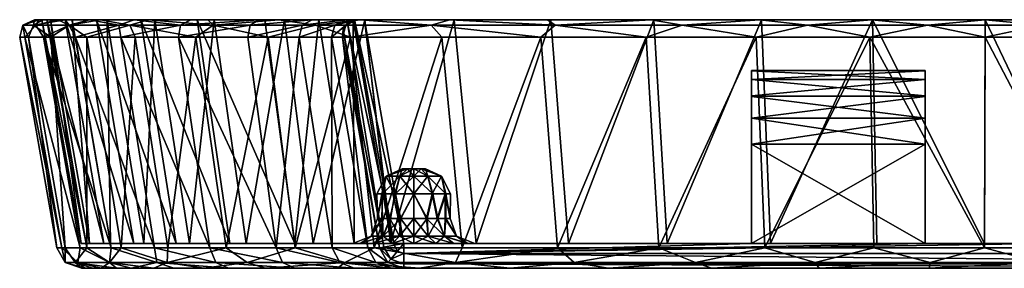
# Model space of a CAD drawing. Header units: inches. Extents: x -194 to 194, y 0 to 50.
# Tile 1 of 2: x -194 to 4, y 0 to 50. Entities that reach past the tile are written whole.
import ezdxf

# ---------------------------------------------------------------- set-up
doc = ezdxf.new("R2010")
doc.units = ezdxf.units.IN
doc.header["$MEASUREMENT"] = 0
doc.layers.add('Layer 1', color=7, linetype='Continuous')

# ---------------------------------------------------------------- blocks, each defined once
blk = doc.blocks.new('Planet sedile termoindurente-1')
at = {"color": 9, "true_color": 0xc0c0c0}
mesh = blk.add_polyface(dxfattribs=at)
corners = [(-180.87, 4.13, 47.11), (-180.88, 46.48, 71.17), (-173.96, 4.13, 68.37), (-188.08, 46.48, 49.07), (-185.19, 4.13, 25.18), (-186.87, 4.13, 2.92), (-192.6, 46.48, 26.27), (-185.87, 4.13, -19.4), (-194.37, 46.48, 3.08), (-193.36, 46.48, -20.13), (-182.22, 4.13, -41.45), (-175.97, 4.13, -62.91), (-189.58, 46.48, -43.05), (-181.85, 0, 6.36), (-179.71, 0, 28.59), (-181.26, 0, -15.96), (-177.93, 0, -38.06), (-174.86, 0, 50.4), (-176.11, 5, 45.84), (-183.77, 50, 47.95), (-180.33, 5, 24.53), (-181.97, 5, 2.87), (-188.19, 50, 25.67), (-189.92, 50, 3.01), (-181, 5, -18.89), (-188.93, 50, -19.67), (-177.45, 5, -40.37), (-171.37, 5, -61.26), (-185.24, 50, -42.06), (-182.69, 1.17, -30.37), (-185.19, 1.17, -2.05), (-183.17, 1.17, 27.33), (-176.31, 1.17, 56.68), (-176.29, 1.17, -56.75)]
mesh.append_faces([[corners[k] for k in face] for face in [(0, 1, 2), (3, 0, 4), (0, 3, 1), (4, 5, 6), (6, 3, 4), (7, 8, 5), (6, 5, 8), (9, 7, 10), (7, 9, 8), (10, 11, 12), (12, 9, 10), (13, 14, 15), (16, 15, 14), (17, 16, 14), (18, 19, 20), (21, 20, 22), (23, 24, 21), (24, 25, 26), (27, 26, 28), (10, 7, 29), (30, 4, 31), (7, 5, 30), (0, 32, 31), (30, 31, 13), (5, 4, 30), (15, 30, 13), (29, 7, 30), (10, 29, 33), (33, 11, 10), (29, 16, 33), (16, 29, 15), (29, 30, 15), (31, 14, 13), (14, 31, 17), (31, 4, 0), (32, 17, 31)]], dxfattribs={"color": 9})
mesh = blk.add_polyface(dxfattribs=at)
corners = [(-185.22, 50, 48.33), (-189.67, 50, 25.87), (-188.19, 50, 25.67), (-183.77, 50, 47.95), (-178.13, 50, 70.09), (-191.42, 50, 3.04), (-190.42, 50, -19.83), (-188.93, 50, -19.67), (-189.92, 50, 3.01), (-186.7, 50, -42.39), (-185.24, 50, -42.06), (-180.31, 50, -64.36), (-178.9, 50, -63.86), (-189.58, 46.48, -43.05), (-175.97, 4.13, -62.91), (-183.1, 46.48, -65.36), (-180.33, 5, 24.53), (-181.97, 5, 2.87), (-181, 5, -18.89), (-177.45, 5, -40.37), (-184.43, 48.93, 59.29), (-191.6, 48.93, 28.59), (-192.6, 46.48, 26.27), (-193.71, 48.93, -2.14), (-191.1, 48.93, -31.77), (-184.4, 48.93, -59.36), (-193.36, 46.48, -20.13), (-194.37, 46.48, 3.08), (-188.08, 46.48, 49.07), (-180.88, 46.48, 71.17)]
mesh.append_faces([[corners[k] for k in face] for face in [(0, 1, 2), (3, 4, 0), (5, 6, 7), (8, 1, 5), (7, 9, 10), (10, 11, 12), (6, 9, 7), (9, 11, 10), (8, 5, 7), (2, 1, 8), (3, 0, 2), (13, 14, 15), (3, 2, 16), (17, 2, 8), (7, 18, 8), (7, 10, 19), (4, 20, 0), (1, 21, 5), (0, 20, 21), (21, 22, 23), (5, 21, 23), (23, 6, 5), (23, 24, 6), (9, 6, 24), (25, 9, 24), (9, 25, 11), (1, 0, 21), (25, 13, 15), (24, 26, 13), (25, 24, 13), (27, 26, 23), (24, 23, 26), (27, 23, 22), (21, 28, 22), (20, 29, 28), (21, 20, 28)]], dxfattribs={"color": 9})
mesh = blk.add_polyface(dxfattribs=at)
corners = [(-168.5, 50, 90.83), (-178.13, 50, 70.09), (-176.73, 50, 69.54), (-156.46, 50, 110.28), (-167.18, 50, 90.12), (-170, 50, -84.76), (-171.34, 50, -85.43), (-159.91, 50, -105.27), (-146.18, 50, -123.59), (-158.66, 50, -104.44), (-178.9, 50, -63.86), (-180.31, 50, -64.36), (-183.77, 50, 47.95), (-155.23, 50, 109.41), (-167.21, 4.13, -83.46), (-173.99, 46.48, -86.74), (-183.1, 46.48, -65.36), (-162.38, 46.48, -106.89), (-156.1, 4.13, -102.77), (-164.55, 4.13, 88.66), (-171.1, 46.48, 92.24), (-158.88, 46.48, 111.98), (-169.37, 5, 66.57), (-176.11, 5, 45.84), (-171.37, 5, -61.26), (-185.24, 50, -42.06), (-162.84, 5, -81.25), (-152.04, 5, -100.01), (-160.2, 5, 86.35), (-184.43, 48.93, 59.29), (-172.22, 48.93, 88.71), (-155.42, 48.93, 115.64), (-174.42, 48.93, -84.3), (-184.4, 48.93, -59.36), (-162, 48.93, -106.23), (-147.93, 48.93, -125.08), (-180.88, 46.48, 71.17)]
mesh.append_faces([[corners[k] for k in face] for face in [(0, 1, 2), (3, 0, 4), (5, 6, 7), (7, 8, 9), (6, 10, 11), (7, 9, 5), (6, 5, 10), (2, 1, 12), (4, 0, 2), (13, 3, 4), (14, 15, 16), (17, 15, 18), (19, 20, 21), (22, 4, 2), (12, 23, 2), (24, 25, 10), (5, 26, 10), (5, 9, 27), (4, 28, 13), (29, 1, 30), (0, 31, 30), (0, 30, 1), (32, 11, 33), (6, 32, 34), (32, 6, 11), (15, 17, 34), (7, 6, 34), (34, 17, 35), (0, 3, 31), (21, 30, 31), (32, 15, 34), (8, 7, 34), (32, 16, 15), (33, 16, 32), (30, 20, 36), (29, 30, 36), (20, 30, 21)]], dxfattribs={"color": 9})
mesh = blk.add_polyface(dxfattribs=at)
corners = [(-164.55, 4.13, 88.66), (-158.88, 46.48, 111.98), (-152.79, 4.13, 107.66), (-171.1, 46.48, 92.24), (-173.96, 4.13, 68.37), (-180.88, 46.48, 71.17), (-167.21, 4.13, -83.46), (-183.1, 46.48, -65.36), (-175.97, 4.13, -62.91), (-173.99, 46.48, -86.74), (-156.1, 4.13, -102.77), (-152.31, 0, -99.57), (-167.37, 0, 71.47), (-157.34, 0, 91.45), (-171.92, 0, -59.59), (-177.93, 0, -38.06), (-174.86, 0, 50.4), (-163.32, 0, -80.21), (-155.23, 50, 109.41), (-160.2, 5, 86.35), (-148.79, 5, 104.79), (-176.73, 50, 69.54), (-176.11, 5, 45.84), (-169.37, 5, 66.57), (-178.9, 50, -63.86), (-162.84, 5, -81.25), (-171.37, 5, -61.26), (-170, 50, -84.76), (-152.04, 5, -100.01), (-167.18, 50, 90.12), (-180.33, 5, 24.53), (-115, 5, 102.5), (-181, 5, -18.89), (-177.45, 5, -40.37), (-110.58, 5, 103.34), (-181.97, 5, 2.87), (-166.75, 1.17, -80.59), (-154.87, 1.17, -101.56), (-164.64, 1.17, 84.81), (-148.59, 1.17, 110.55), (-180.87, 4.13, 47.11), (-176.31, 1.17, 56.68), (-176.29, 1.17, -56.75)]
mesh.append_faces([[corners[k] for k in face] for face in [(0, 1, 2), (3, 4, 5), (6, 7, 8), (9, 6, 10), (0, 4, 3), (11, 12, 13), (14, 15, 16), (16, 12, 17), (17, 14, 16), (12, 11, 17), (18, 19, 20), (21, 22, 23), (24, 25, 26), (25, 27, 28), (23, 19, 29), (22, 30, 31), (32, 33, 34), (35, 34, 30), (35, 32, 34), (6, 36, 37), (37, 36, 11), (2, 38, 0), (13, 12, 38), (2, 39, 38), (4, 0, 38), (38, 39, 13), (40, 4, 41), (38, 41, 4), (8, 42, 36), (42, 14, 36), (6, 37, 10), (17, 11, 36), (17, 36, 14), (36, 6, 8), (14, 42, 15), (16, 41, 12), (41, 38, 12)]], dxfattribs={"color": 9})
mesh = blk.add_polyface(dxfattribs=at)
corners = [(-156.46, 50, 110.28), (-155.23, 50, 109.41), (-142.16, 50, 128.17), (-125.83, 50, 144.22), (-141.05, 50, 127.17), (-135.45, 50, -139.78), (-128.68, 50, -158.27), (-134.11, 50, -139.1), (-145.03, 50, -122.62), (-146.18, 50, -123.59), (-158.66, 50, -104.44), (-138.87, 4.13, 125.11), (-144.35, 46.48, 130.15), (-127.77, 46.48, 146.45), (-156.1, 4.13, -102.77), (-142.73, 4.13, -120.68), (-162.38, 46.48, -106.89), (-148.43, 46.48, -125.5), (-158.88, 46.48, 111.98), (-152.79, 4.13, 107.66), (-138.08, 46.48, -141.11), (-131.42, 4.13, -137.74), (-131.56, 46.48, -158.95), (-135.24, 5, 121.77), (-124.84, 50, 143.09), (-138.97, 5, -117.5), (-152.04, 5, -100.01), (-148.79, 5, 104.79), (-126.99, 5, -135.6), (-137.5, 48.93, -140.82), (-130.92, 48.93, -158.8), (-147.93, 48.93, -125.08), (-134.83, 48.93, 139.1), (-162, 48.93, -106.23), (-155.42, 48.93, 115.64)]
mesh.append_faces([[corners[k] for k in face] for face in [(0, 1, 2), (3, 2, 4), (5, 6, 7), (5, 7, 8), (9, 8, 10), (8, 9, 5), (4, 2, 1), (11, 12, 13), (14, 15, 16), (16, 15, 17), (18, 12, 19), (19, 12, 11), (20, 21, 22), (15, 21, 20), (17, 15, 20), (4, 23, 24), (25, 26, 10), (25, 10, 8), (23, 4, 27), (1, 27, 4), (28, 25, 7), (25, 8, 7), (29, 20, 30), (29, 31, 17), (5, 29, 6), (29, 5, 31), (5, 9, 31), (20, 29, 17), (22, 30, 20), (32, 2, 3), (31, 16, 17), (9, 33, 31), (2, 34, 0), (34, 2, 32), (34, 12, 18), (32, 13, 12), (34, 32, 12)]], dxfattribs={"color": 9})
mesh = blk.add_polyface(dxfattribs=at)
corners = [(-124.92, 50, -255), (-126.42, 50, -255), (-126.95, 49.95, -255), (-118.96, 4.65, -255), (-116.99, 5, -255), (-126.42, 50, -177.55), (-124.92, 50, -177.55), (-127.22, 50, -157.92), (-128.68, 50, -158.27), (-134.11, 50, -139.1), (-124.84, 50, 143.09), (-125.83, 50, 144.22), (-141.05, 50, 127.17), (-121.91, 4.13, -252), (-129.38, 46.48, -252), (-129.38, 46.48, -177.55), (-138.87, 4.13, 125.11), (-127.77, 46.48, 146.45), (-122.96, 4.13, 140.79), (-121.91, 4.13, -177.55), (-124.29, 4.13, -157.22), (-131.56, 46.48, -158.95), (-131.42, 4.13, -137.74), (-135.24, 5, 121.77), (-119.7, 5, 137.08), (-126.99, 5, -135.6), (-119.52, 5, -156), (-121.05, 4.28, -254.12), (-129.23, 48.06, -253.53), (-128.34, 49.31, -254.61), (-128.72, 48.93, -177.55), (-130.92, 48.93, -158.8), (-137.5, 48.93, -140.82), (-111.48, 48.93, 158.43), (-134.83, 48.93, 139.1)]
mesh.append_faces([[corners[k] for k in face] for face in [(0, 1, 2), (3, 4, 2), (2, 4, 0), (5, 1, 0), (6, 7, 5), (0, 6, 5), (8, 5, 7), (8, 7, 9), (10, 11, 12), (13, 14, 15), (16, 17, 18), (19, 15, 20), (15, 21, 20), (20, 21, 22), (0, 4, 6), (23, 24, 10), (25, 9, 7), (7, 6, 26), (7, 26, 25), (27, 28, 13), (13, 28, 14), (28, 27, 29), (3, 29, 27), (2, 29, 3), (30, 15, 28), (1, 5, 2), (29, 30, 28), (14, 28, 15), (2, 30, 29), (5, 30, 2), (30, 21, 15), (31, 21, 30), (5, 31, 30), (8, 31, 5), (31, 8, 32), (33, 34, 11), (34, 33, 17)]], dxfattribs={"color": 9})
mesh = blk.add_polyface(dxfattribs=at)
corners = [(-47, 5, -255), (-116.99, 5, -255), (-116.99, 3, -255), (-106.87, 50, 156.97), (-87.38, 50, 168.59), (-88.07, 50, 169.92), (-107.71, 50, 158.21), (-67.18, 50, 179.21), (-89.43, 46.48, 172.55), (-68.22, 46.48, 181.98), (-86.09, 4.13, 165.94), (-105.28, 4.13, 154.47), (-109.37, 46.48, 160.65), (-75.88, 0, 165.45), (-138.97, 0, -117.5), (-95.6, 0, 154.89), (-55.03, 0, 173.51), (-33.38, 0, 178.93), (-127.03, 0, -135.51), (-66.66, 50, 177.8), (-83.84, 5, 161.53), (-102.45, 5, 150.41), (-126.99, 5, -135.6), (-119.52, 5, -156), (-12, 5, -225), (-116.99, 5, -177.55), (-47, 5, -225), (-102.72, 5, 117.02), (-63.99, 5, 170.36), (-104.12, 5, 121.12), (-102.72, 5, 112.72), (-106.93, 5, 124.5), (-106.58, 1.17, 151.46), (-82.69, 1.17, 165.72), (-113.86, 0, 141.99), (-86.5, 48.93, 173.34), (-111.48, 48.93, 158.43), (-106.39, 6.46, 112.49), (-104.32, 5, 108.62), (-106.39, 6.46, 117.51)]
mesh.append_faces([[corners[k] for k in face] for face in [(0, 1, 2), (3, 4, 5), (5, 6, 3), (7, 5, 4), (8, 9, 10), (11, 8, 10), (8, 11, 12), (13, 14, 15), (16, 14, 13), (17, 18, 14), (19, 4, 20), (3, 21, 4), (20, 4, 21), (22, 23, 24), (23, 25, 26), (25, 1, 26), (27, 28, 20), (27, 20, 29), (27, 30, 28), (29, 21, 31), (21, 29, 20), (32, 11, 10), (33, 32, 10), (32, 15, 34), (33, 13, 15), (32, 33, 15), (5, 35, 6), (8, 36, 35), (35, 36, 6), (35, 5, 7), (12, 36, 8), (35, 9, 8), (37, 38, 30), (29, 39, 27), (39, 37, 30), (27, 39, 30)]], dxfattribs={"color": 9})
mesh = blk.add_polyface(dxfattribs=at)
corners = [(-12, 5, -255), (-47, 5, -255), (-116.99, 3, -255), (-66.66, 50, 177.8), (-44.96, 50, 184.49), (-45.32, 50, 185.95), (-67.18, 50, 179.21), (-87.38, 50, 168.59), (-44.31, 4.13, 181.62), (-65.65, 4.13, 175.04), (-46.02, 46.48, 188.82), (-86.09, 4.13, 165.94), (-68.22, 46.48, 181.98), (-55.03, 0, 173.51), (-33.38, 0, 178.93), (-138.97, 0, -117.5), (-127.03, 0, -135.51), (-11.21, 0, 181.65), (-63.99, 5, 170.36), (-43.13, 5, 176.8), (-83.84, 5, 161.53), (-12, 5, -225), (-119.52, 5, -156), (-47, 5, -225), (-116.99, 5, -255), (-102.72, 5, 112.72), (-104.32, 5, 108.62), (-21.73, 5, 180.68), (-58.26, 1.17, 175.8), (-75.88, 0, 165.45), (-82.69, 1.17, 165.72), (-34.15, 1.17, 182.03), (-35.72, 48.93, 190.4), (-60.94, 48.93, 183.89), (-86.5, 48.93, 173.34), (-47, 25, -255), (-47, 25, -225), (-47, 34.55, -228.45), (-47, 30.21, -225.95), (-47, 39.72, -237.28), (-47, 38, -232.51), (-47, 34.71, -251.38), (-47, 30.21, -254.05), (-47, 39.78, -242.5), (-47, 38, -247.49)]
mesh.append_faces([[corners[k] for k in face] for face in [(0, 1, 2), (3, 4, 5), (6, 7, 3), (5, 6, 3), (8, 9, 10), (11, 12, 9), (10, 9, 12), (13, 14, 15), (16, 14, 17), (18, 19, 4), (18, 3, 20), (18, 4, 3), (21, 22, 23), (23, 24, 1), (25, 19, 18), (25, 26, 27), (19, 25, 27), (28, 29, 30), (9, 28, 30), (11, 9, 30), (28, 13, 29), (28, 9, 8), (28, 31, 13), (5, 32, 33), (34, 6, 33), (6, 5, 33), (33, 12, 34), (33, 10, 12), (33, 32, 10), (23, 35, 36), (37, 38, 36), (36, 39, 40), (37, 36, 40), (41, 35, 42), (39, 36, 43), (35, 44, 43), (41, 44, 35)]], dxfattribs={"color": 9})
mesh = blk.add_polyface(dxfattribs=at)
corners = [(-113.5, 20, 113), (-115, 20, 112.5), (-112.16, 18.54, 109.67), (-113.5, 20, 117), (-112.16, 18.54, 120.33), (-115, 18.54, 121.04), (-115, 20, 117.5), (-115, 18.54, 108.96), (-109.43, 18.54, 112.68), (-112.67, 20, 114.17), (-109.43, 18.54, 117.32), (-112.62, 20, 115.71), (-125.83, 50, 144.22), (-124.84, 50, 143.09), (-107.71, 50, 158.21), (-106.87, 50, 156.97), (-127.77, 46.48, 146.45), (-109.37, 46.48, 160.65), (-122.96, 4.13, 140.79), (-116.99, 5, -255), (-116.99, 5, -177.55), (-124.92, 50, -177.55), (-102.45, 5, 150.41), (-119.7, 5, 137.08), (-119.52, 5, -156), (-111.48, 48.93, 158.43), (-117.16, 20, 115.98), (-117.34, 20, 114.2), (-116.24, 20, 117.22), (-116.24, 20, 112.78), (-117.84, 18.54, 120.33), (-117.84, 18.54, 109.67), (-120.57, 18.54, 117.32), (-120.57, 18.54, 112.68)]
mesh.append_faces([[corners[k] for k in face] for face in [(0, 1, 2), (3, 4, 5), (3, 5, 6), (2, 1, 7), (8, 9, 0), (2, 8, 0), (10, 11, 9), (8, 10, 9), (4, 3, 11), (10, 4, 11), (12, 13, 14), (15, 14, 13), (16, 17, 18), (19, 20, 21), (22, 15, 23), (13, 23, 15), (21, 20, 24), (25, 12, 14), (17, 16, 25), (3, 26, 11), (26, 27, 11), (0, 9, 1), (28, 26, 6), (6, 26, 3), (27, 9, 11), (9, 29, 1), (29, 9, 27), (30, 28, 6), (1, 29, 7), (7, 29, 31), (28, 30, 32), (26, 28, 32), (5, 30, 6), (33, 27, 26), (32, 33, 26), (31, 29, 27), (33, 31, 27)]], dxfattribs={"color": 9})
mesh = blk.add_polyface(dxfattribs=at)
corners = [(-12, 25, -255), (-47, 25, -255), (-47, 5, -255), (-12, 5, -255), (12, 5, -255), (-116.99, 3, -255), (-23.15, 46.48, 192.98), (-0.04, 4.13, 186.92), (-22.34, 4.13, 185.59), (-44.31, 4.13, 181.62), (-11.21, 0, 181.65), (127.03, 0, -135.51), (-127.03, 0, -135.51), (-119.5, 0, -156.09), (119.5, 0, -156.09), (-116.99, 0, -177.55), (116.99, 0, -177.55), (116.99, 0, -252), (-116.99, 0, -252), (-0.04, 5, 181.99), (-22.62, 50, 188.55), (-21.73, 5, 180.68), (-43.13, 5, 176.8), (-12, 5, -225), (12, 5, -225), (-126.99, 5, -135.6), (-104.32, 5, 108.62), (104.17, 5, 108.81), (126.99, 5, -135.6), (-107.02, 5, 105.38), (106.9, 5, 105.45), (-11.03, 1.17, 184.87), (-34.15, 1.17, 182.03), (-58.26, 1.17, 175.8), (11.03, 1.17, 184.87), (-33.38, 0, 178.93), (-55.03, 0, 173.51), (-116.99, 0.88, -254.12), (116.99, 0.88, -254.12), (-12, 25, -225), (-47, 25, -225), (-47, 5, -225), (-47, 30.21, -225.95), (-12, 30.21, -225.95), (-12, 30.21, -254.05), (-47, 30.21, -254.05)]
mesh.append_faces([[corners[k] for k in face] for face in [(0, 1, 2), (3, 0, 2), (4, 3, 5), (6, 7, 8), (8, 9, 6), (10, 11, 12), (13, 12, 14), (15, 13, 16), (17, 18, 15), (19, 20, 21), (22, 21, 20), (4, 23, 3), (23, 24, 25), (19, 21, 26), (19, 26, 27), (25, 28, 29), (29, 30, 26), (31, 32, 8), (9, 32, 33), (34, 31, 7), (8, 7, 31), (8, 32, 9), (35, 36, 32), (10, 35, 31), (32, 31, 35), (31, 34, 10), (37, 38, 5), (18, 17, 37), (39, 3, 23), (0, 3, 39), (40, 39, 23), (41, 40, 23), (41, 2, 1), (39, 40, 42), (42, 43, 39), (1, 44, 45), (0, 44, 1)]], dxfattribs={"color": 9})
mesh = blk.add_polyface(dxfattribs=at)
corners = [(47, 25, -255), (12, 25, -255), (12, 5, -255), (47, 5, -255), (-116.99, 3, -255), (116.99, 3, -255), (22.26, 4.13, 185.57), (-0.04, 4.13, 186.92), (0.04, 46.48, 194.38), (46.08, 46.48, 188.87), (44.25, 4.13, 181.57), (11.13, 0, 181.64), (127.03, 0, -135.51), (-11.21, 0, 181.65), (-119.5, 0, -156.09), (119.5, 0, -156.09), (116.99, 0, -177.55), (-127.03, 0, -135.51), (116.99, 0, -252), (-116.99, 0, -177.55), (-0.04, 5, 181.99), (21.65, 5, 180.69), (0.04, 50, 189.93), (45.03, 50, 184.54), (43.1, 5, 176.81), (12, 5, -225), (-12, 5, -225), (-107.02, 5, 105.38), (126.99, 5, -135.6), (106.9, 5, 105.45), (-126.99, 5, -135.6), (104.17, 5, 108.81), (-104.32, 5, 108.62), (11.03, 1.17, 184.87), (34.15, 1.17, 182.03), (58.26, 1.17, 175.8), (33.3, 0, 178.89), (116.99, 0.88, -254.12), (-116.99, 0.88, -254.12), (12, 25, -225), (47, 25, -225), (47, 5, -225), (12, 34.55, -228.45), (12, 30.21, -225.95), (12, 39.78, -242.5), (47, 30.21, -225.95), (47, 30.21, -254.05), (12, 30.21, -254.05)]
mesh.append_faces([[corners[k] for k in face] for face in [(0, 1, 2), (3, 0, 2), (4, 5, 2), (6, 7, 8), (6, 9, 10), (11, 12, 13), (14, 15, 16), (17, 12, 15), (18, 19, 16), (20, 21, 22), (23, 21, 24), (25, 26, 2), (27, 28, 29), (25, 28, 30), (20, 31, 21), (31, 32, 29), (33, 6, 34), (10, 35, 34), (34, 6, 10), (6, 33, 7), (11, 13, 33), (36, 11, 34), (33, 34, 11), (34, 35, 36), (4, 37, 5), (37, 38, 18), (39, 40, 41), (25, 39, 41), (25, 1, 39), (42, 43, 39), (44, 39, 1), (25, 2, 1), (40, 39, 43), (43, 45, 40), (1, 46, 47), (0, 46, 1)]], dxfattribs={"color": 9})
mesh = blk.add_polyface(dxfattribs=at)
corners = [(0.04, 50, 189.93), (0.04, 50, 191.43), (-22.62, 50, 188.55), (-22.8, 50, 190.05), (-44.96, 50, 184.49), (-45.32, 50, 185.95), (0.04, 46.48, 194.38), (-0.04, 4.13, 186.92), (-23.15, 46.48, 192.98), (-44.31, 4.13, 181.62), (-46.02, 46.48, 188.82), (-43.13, 5, 176.8), (-0.04, 5, 181.99), (-35.72, 48.93, 190.4), (-11.54, 48.93, 193.38), (-12, 25, -225), (-12, 30.21, -225.95), (-12, 34.71, -228.62), (-12, 38, -247.49), (-12, 34.55, -251.55), (-12, 25, -255), (-12, 30.21, -254.05), (-12, 39.78, -237.5), (-12, 39.72, -242.72), (-12, 38, -232.51), (-47, 39.78, -242.5), (-47, 25, -225), (-47, 25, -255), (-47, 39.72, -237.28), (-47, 38, -232.51), (-47, 34.55, -228.45), (-47, 30.21, -225.95), (-47, 38, -247.49), (-47, 34.71, -251.38), (-47, 30.21, -254.05)]
mesh.append_faces([[corners[k] for k in face] for face in [(0, 1, 2), (3, 4, 2), (3, 5, 4), (1, 3, 2), (6, 7, 8), (8, 9, 10), (2, 4, 11), (12, 0, 2), (13, 3, 14), (5, 3, 13), (14, 3, 1), (13, 8, 10), (14, 6, 8), (13, 14, 8), (15, 16, 17), (18, 19, 20), (19, 21, 20), (22, 23, 20), (20, 23, 18), (15, 24, 22), (15, 17, 24), (22, 20, 15), (25, 26, 27), (25, 22, 28), (24, 29, 28), (28, 22, 24), (30, 29, 17), (24, 17, 29), (30, 16, 31), (16, 30, 17), (23, 22, 25), (23, 32, 18), (32, 23, 25), (33, 19, 18), (18, 32, 33), (21, 19, 34), (33, 34, 19)]], dxfattribs={"color": 9})
mesh = blk.add_polyface(dxfattribs=at)
corners = [(0.04, 50, 191.43), (0.04, 50, 189.93), (22.7, 50, 188.58), (45.38, 50, 186), (22.88, 50, 190.08), (45.03, 50, 184.54), (22.26, 4.13, 185.57), (0.04, 46.48, 194.38), (23.23, 46.48, 193.01), (46.08, 46.48, 188.87), (21.65, 5, 180.69), (35.72, 48.93, 190.4), (11.54, 48.93, 193.38), (-11.54, 48.93, 193.38), (47, 25, -225), (47, 30.21, -225.95), (47, 34.71, -228.62), (12, 25, -225), (12, 39.72, -237.28), (12, 38, -232.51), (12, 34.55, -228.45), (12, 34.71, -251.38), (12, 25, -255), (12, 30.21, -254.05), (12, 39.78, -242.5), (12, 38, -247.49), (47, 39.78, -237.5), (47, 38, -232.51), (12, 30.21, -225.95), (47, 39.72, -242.72), (47, 38, -247.49), (47, 34.55, -251.55), (47, 30.21, -254.05)]
mesh.append_faces([[corners[k] for k in face] for face in [(0, 1, 2), (2, 3, 4), (4, 0, 2), (5, 3, 2), (6, 7, 8), (9, 6, 8), (1, 10, 2), (2, 10, 5), (4, 3, 11), (12, 13, 0), (4, 12, 0), (12, 4, 11), (8, 7, 12), (13, 12, 7), (9, 8, 11), (12, 11, 8), (14, 15, 16), (17, 18, 19), (20, 17, 19), (21, 22, 23), (18, 17, 24), (22, 25, 24), (21, 25, 22), (24, 26, 18), (27, 19, 18), (18, 26, 27), (20, 19, 16), (27, 16, 19), (20, 15, 28), (15, 20, 16), (29, 26, 24), (29, 25, 30), (25, 29, 24), (21, 31, 30), (30, 25, 21), (32, 31, 23), (21, 23, 31)]], dxfattribs={"color": 9})
mesh = blk.add_polyface(dxfattribs=at)
corners = [(-125.71, 5, 121.29), (-123.61, 6.46, 117.51), (-121.18, 6.46, 121.49), (-127.27, 5, 112.87), (-123.61, 6.46, 112.49), (-127.29, 5, 117.21), (-122.89, 5, 124.58), (-125.83, 5, 108.81), (-121.18, 6.46, 108.51), (-123.1, 5, 105.45), (-121.33, 10, 111.18), (-119.26, 5, 126.69), (-119.84, 10, 120.71), (-121.46, 10, 118.68), (-122.33, 10, 113.61), (-122.31, 10, 116.2), (-121.91, 4.13, -177.55), (-121.91, 4.13, -252), (-129.38, 46.48, -177.55), (-119.7, 5, 137.08), (-135.24, 5, 121.77), (-107.02, 5, 105.38), (-138.97, 5, -117.5), (-126.99, 5, -135.6), (-120.2, 1.17, -252), (-120.2, 1.17, -177.55), (-127.03, 0, -135.51), (-119.5, 0, -156.09), (-129.9, 1.17, -136.97), (-122.63, 1.17, -156.83), (-124.29, 4.13, -157.22), (-130.39, 0, 126.97), (-128.9, 1.17, 132.98), (-113.86, 0, 141.99), (-119.64, 1.84, -254.12), (-121.05, 4.28, -254.12), (-121.46, 15, 111.32), (-119.69, 10, 109.27), (-121.33, 15, 118.82), (-122.42, 15, 115.13), (-120.57, 18.54, 112.68), (-120.57, 18.54, 117.32)]
mesh.append_faces([[corners[k] for k in face] for face in [(0, 1, 2), (3, 4, 5), (2, 6, 0), (4, 7, 8), (9, 8, 7), (8, 10, 4), (3, 7, 4), (4, 1, 5), (0, 5, 1), (2, 11, 6), (12, 2, 13), (14, 4, 10), (15, 1, 14), (1, 4, 14), (1, 15, 13), (2, 1, 13), (16, 17, 18), (6, 19, 20), (21, 22, 23), (17, 16, 24), (24, 16, 25), (26, 27, 28), (28, 27, 29), (16, 30, 25), (29, 25, 30), (31, 32, 33), (34, 35, 17), (36, 10, 37), (38, 15, 39), (14, 10, 36), (15, 14, 39), (36, 39, 14), (38, 12, 13), (38, 13, 15), (40, 39, 36), (39, 40, 41), (39, 41, 38)]], dxfattribs={"color": 9})
mesh = blk.add_polyface(dxfattribs=at)
corners = [(-115, 18.54, 121.04), (-112.16, 18.54, 120.33), (-115, 15, 122.5), (-109.43, 18.54, 117.32), (-108.67, 15, 118.82), (-111.31, 15, 121.43), (-107.58, 15, 115.13), (-108.54, 15, 111.32), (-109.43, 18.54, 112.68), (-112.16, 18.54, 109.67), (-111.19, 15, 108.52), (-115, 18.54, 108.96), (-115, 15, 107.5), (-110.31, 10, 120.73), (-112.42, 10, 121.95), (-107.67, 10, 116.39), (-107.69, 10, 113.8), (-108.54, 10, 111.32), (-112.32, 10, 108), (-110.16, 10, 109.29), (-115, 10, 107.5), (-109.37, 46.48, 160.65), (-105.28, 4.13, 154.47), (-122.96, 4.13, 140.79), (-118.69, 15, 121.43), (-117.68, 10, 122), (-118.81, 15, 108.52), (-117.58, 10, 108.05), (-119.69, 10, 109.27), (-121.46, 15, 111.32), (-119.84, 10, 120.71), (-121.33, 15, 118.82), (-115, 10, 122.5), (-117.84, 18.54, 109.67), (-120.57, 18.54, 112.68), (-120.57, 18.54, 117.32), (-117.84, 18.54, 120.33)]
mesh.append_faces([[corners[k] for k in face] for face in [(0, 1, 2), (3, 4, 5), (2, 1, 5), (6, 4, 3), (7, 8, 9), (8, 6, 3), (9, 10, 7), (8, 7, 6), (11, 12, 10), (9, 11, 10), (1, 3, 5), (4, 13, 5), (14, 2, 5), (15, 4, 6), (6, 7, 16), (16, 7, 17), (18, 19, 10), (7, 10, 19), (12, 18, 10), (20, 18, 12), (21, 22, 23), (24, 2, 25), (26, 27, 12), (27, 26, 28), (12, 27, 20), (26, 29, 28), (30, 24, 25), (24, 30, 31), (32, 25, 2), (33, 26, 12), (11, 33, 12), (34, 29, 26), (35, 36, 31), (31, 36, 24), (24, 0, 2), (36, 0, 24), (33, 34, 26)]], dxfattribs={"color": 9})
mesh = blk.add_polyface(dxfattribs=at)
corners = [(-108.67, 10, 118.82), (-108.67, 15, 118.82), (-107.67, 10, 116.39), (-110.31, 10, 120.73), (-111.31, 15, 121.43), (-112.42, 10, 121.95), (-115, 10, 122.5), (-115, 15, 122.5), (-107.69, 10, 113.8), (-107.58, 15, 115.13), (-108.54, 15, 111.32), (-110.16, 10, 109.29), (-108.54, 10, 111.32), (-119.7, 5, 137.08), (-110.58, 5, 126.66), (-102.45, 5, 150.41), (-106.93, 5, 124.5), (-106.58, 1.17, 151.46), (-122.96, 4.13, 140.79), (-105.28, 4.13, 154.47), (-106.39, 6.46, 117.51), (-108.82, 6.46, 121.49), (-112.09, 6.46, 123.48), (-104.12, 5, 121.12), (-115, 5, 127.5), (-115, 6.46, 123.96), (-108.82, 6.46, 108.51), (-104.32, 5, 108.62), (-106.39, 6.46, 112.49), (-107.02, 5, 105.38), (-110.58, 5, 103.34), (-112.09, 6.46, 106.52), (-115, 5, 102.5), (-115, 6.46, 106.04), (-115, 10, 107.5), (-112.32, 10, 108)]
mesh.append_faces([[corners[k] for k in face] for face in [(0, 1, 2), (3, 1, 0), (4, 3, 5), (5, 6, 7), (8, 2, 9), (10, 11, 12), (13, 14, 15), (14, 16, 15), (17, 18, 19), (20, 21, 0), (16, 22, 21), (23, 21, 20), (14, 22, 16), (5, 22, 6), (5, 21, 22), (24, 25, 14), (5, 3, 21), (26, 27, 28), (11, 26, 12), (29, 26, 30), (29, 27, 26), (26, 31, 30), (32, 31, 33), (30, 31, 32), (34, 33, 35), (25, 22, 14), (22, 25, 6), (21, 3, 0), (21, 23, 16), (2, 20, 0), (8, 28, 2), (28, 20, 2), (28, 8, 12), (26, 28, 12), (35, 31, 11), (31, 26, 11), (33, 31, 35)]], dxfattribs={"color": 9})
mesh = blk.add_polyface(dxfattribs=at)
corners = [(-117.91, 6.46, 123.48), (-115, 5, 127.5), (-119.26, 5, 126.69), (-117.91, 6.46, 106.52), (-121.18, 6.46, 108.51), (-123.1, 5, 105.45), (-117.58, 10, 108.05), (-115, 10, 107.5), (-119.34, 5, 103.21), (-115, 5, 102.5), (-115, 6.46, 106.04), (-115, 6.46, 123.96), (-117.68, 10, 122), (-115, 10, 122.5), (-121.18, 6.46, 121.49), (-119.69, 10, 109.27), (-121.33, 10, 111.18), (-119.84, 10, 120.71), (-116.99, 5, -255), (-118.27, 3.47, -255), (-116.99, 3, -255), (-118.96, 4.65, -255), (-95.6, 0, 154.89), (-138.97, 0, -117.5), (-113.86, 0, 141.99), (-119.7, 5, 137.08), (-110.58, 5, 103.34), (-138.97, 5, -117.5), (-107.02, 5, 105.38), (-122.89, 5, 124.58), (-110.58, 5, 126.66), (-120.2, 1.17, -177.55), (-116.99, 0, -177.55), (-116.99, 0, -252), (-120.2, 1.17, -252), (-122.63, 1.17, -156.83), (-119.5, 0, -156.09), (-128.9, 1.17, 132.98), (-122.96, 4.13, 140.79), (-106.58, 1.17, 151.46), (-119.64, 1.84, -254.12), (-121.91, 4.13, -252), (-116.99, 0.88, -254.12), (-121.05, 4.28, -254.12)]
mesh.append_faces([[corners[k] for k in face] for face in [(0, 1, 2), (3, 4, 5), (6, 3, 7), (5, 8, 3), (9, 10, 8), (3, 10, 7), (1, 0, 11), (11, 12, 13), (14, 0, 2), (15, 4, 6), (10, 3, 8), (4, 3, 6), (4, 15, 16), (12, 0, 17), (0, 14, 17), (11, 0, 12), (18, 19, 20), (18, 21, 19), (22, 23, 24), (2, 1, 25), (26, 27, 28), (29, 2, 25), (1, 30, 25), (31, 32, 33), (34, 31, 33), (32, 35, 36), (35, 32, 31), (37, 38, 39), (24, 37, 39), (40, 41, 34), (40, 34, 42), (34, 33, 42), (40, 42, 20), (19, 21, 43), (19, 40, 20), (40, 19, 43)]], dxfattribs={"color": 9})
mesh = blk.add_polyface(dxfattribs=at)
corners = [(-157.34, 0, 91.45), (-138.97, 0, -117.5), (-152.31, 0, -99.57), (-144.95, 0, 110.04), (-130.39, 0, 126.97), (-113.86, 0, 141.99), (-169.37, 5, 66.57), (-119.34, 5, 103.21), (-160.2, 5, 86.35), (-123.1, 5, 105.45), (-115, 5, 102.5), (-148.79, 5, 104.79), (-176.11, 5, 45.84), (-125.83, 5, 108.81), (-127.29, 5, 117.21), (-125.71, 5, 121.29), (-135.24, 5, 121.77), (-127.27, 5, 112.87), (-110.58, 5, 103.34), (-180.33, 5, 24.53), (-152.04, 5, -100.01), (-138.97, 5, -117.5), (-122.89, 5, 124.58), (-177.45, 5, -40.37), (-171.37, 5, -61.26), (-162.84, 5, -81.25), (-129.9, 1.17, -136.97), (-141.43, 1.17, -119.58), (-127.03, 0, -135.51), (-142.73, 4.13, -120.68), (-131.42, 4.13, -137.74), (-124.29, 4.13, -157.22), (-122.63, 1.17, -156.83), (-154.87, 1.17, -101.56), (-122.96, 4.13, 140.79), (-128.9, 1.17, 132.98), (-138.87, 4.13, 125.11), (-148.59, 1.17, 110.55), (-156.1, 4.13, -102.77), (-152.79, 4.13, 107.66)]
mesh.append_faces([[corners[k] for k in face] for face in [(0, 1, 2), (1, 3, 4), (0, 3, 1), (4, 5, 1), (6, 7, 8), (9, 8, 7), (10, 7, 6), (8, 9, 11), (10, 6, 12), (13, 11, 9), (14, 15, 16), (11, 17, 16), (18, 10, 19), (18, 20, 21), (16, 17, 14), (15, 22, 16), (17, 11, 13), (23, 24, 18), (18, 25, 20), (25, 18, 24), (26, 27, 28), (27, 1, 28), (29, 26, 30), (31, 30, 32), (27, 26, 29), (26, 32, 30), (33, 2, 1), (34, 35, 36), (35, 37, 36), (38, 27, 29), (33, 1, 27), (38, 33, 27), (37, 3, 0), (4, 3, 35), (37, 39, 36), (37, 35, 3)]], dxfattribs={"color": 9})

msp = doc.modelspace()

# ---------------------------------------------------------------- block references
at = {"layer": 'Layer 1'}
msp.add_blockref('Planet sedile termoindurente-1', (0, 0), dxfattribs=at)

doc.saveas('drawing.dxf')
